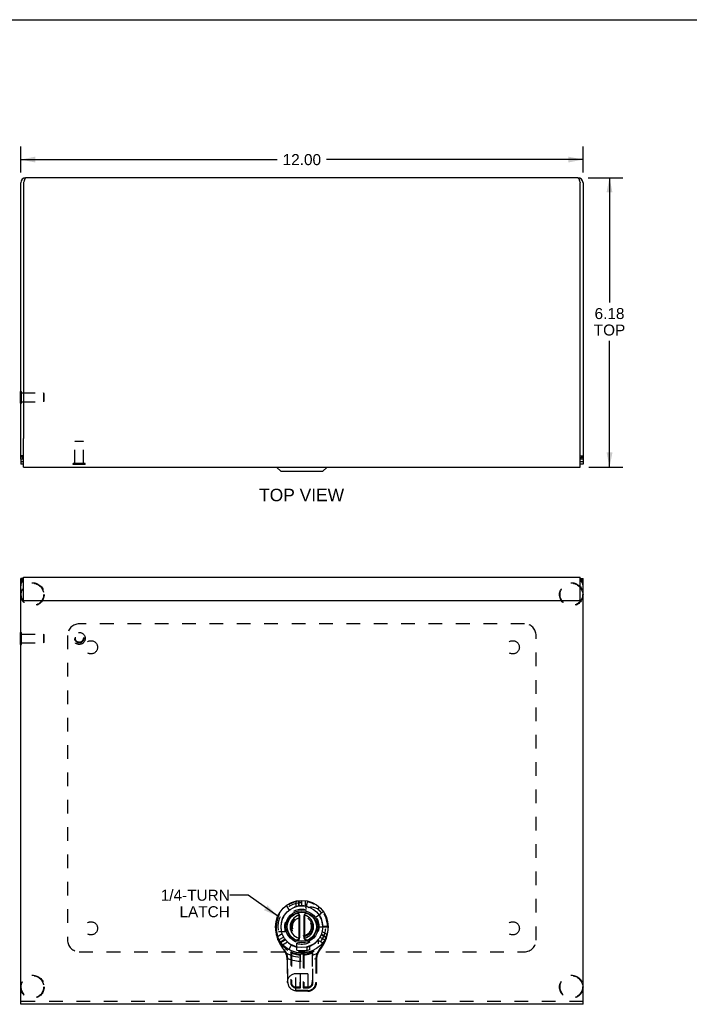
# Model space of a CAD drawing. Header units: inches. Extents: x 0 to 53.1, y 0 to 34.4.
# Tile 3 of 10: x 11.2 to 25.5, y 13.4 to 34.4. Entities that reach past the tile are written whole.
import ezdxf

# ---------------------------------------------------------------- set-up
doc = ezdxf.new("R2010")
doc.units = ezdxf.units.IN
doc.header["$LTSCALE"] = 2.921875
doc.header["$MEASUREMENT"] = 0
doc.linetypes.add('HIDDEN', pattern=[0.2, 0.1, -0.1])
doc.layers.get('0').update_dxf_attribs({"linetype": 'CONTINUOUS'})
doc.layers.add('DEFAULT_2', color=8, linetype='HIDDEN')
doc.layers.add('DIMENSIONS', color=7, linetype='CONTINUOUS')
doc.styles.get("Standard").update_dxf_attribs({"font": 'arial.ttf'})
doc.dimstyles.new('DIMSTYLE_1', dxfattribs={"dimtxt": 0.234375, "dimasz": 0.3125, "dimexe": 0.09, "dimexo": 0.07, "dimgap": 0.0375, "dimtad": 0, "dimtih": 1, "dimtoh": 1, "dimzin": 4, "dimdsep": 46, "dimtxsty": 'Standard', "dimblk": '_FILLED', "dimblk1": '_FILLED', "dimblk2": '_FILLED', "dimcen": 0.09, "dimazin": 1, "dimtfac": 1, "dimtdec": 3, "dimtofl": 0, "dimtmove": 0, "dimatfit": 3, "dimldrblk": '_FILLED', "dimfxl": 0, "dimtolj": 1, "dimtzin": 4, "dimarcsym": 0})
doc.dimstyles.get("Standard").update_dxf_attribs({"dimtxt": 0.265625, "dimasz": 0.3125, "dimexe": 0.09, "dimexo": 0.07, "dimgap": 0.09, "dimtad": 0, "dimtih": 1, "dimtoh": 1, "dimdec": 3, "dimzin": 4, "dimdsep": 46, "dimtxsty": 'Standard', "dimblk": '_FILLED', "dimblk1": '_FILLED', "dimblk2": '_FILLED', "dimcen": 0.09, "dimadec": 3, "dimazin": 1, "dimtp": 0.001, "dimtm": 0.001, "dimtfac": 1, "dimtdec": 3, "dimtofl": 0, "dimtmove": 0, "dimatfit": 3, "dimldrblk": '_FILLED', "dimfxl": 0, "dimtolj": 1, "dimtzin": 4, "dimarcsym": 0})

# ---------------------------------------------------------------- blocks, each defined once
blk = doc.blocks.new('_FILLED')
at = {"color": 0, "linetype": 'ByBlock'}
blk.add_solid([(0, 0), (-1, 0.2), (-1, -0.2)], dxfattribs=at)
blk = doc.blocks.new('*D2')
at = {"layer": 'DIMENSIONS', "color": 2, "linetype": 'Continuous'}
for p, q in [((23.35, 31.002), (24.09, 31.002)), ((23.809, 31.002), (23.809, 28.336)), ((23.809, 24.822), (23.809, 27.515)), ((23.371, 24.822), (24.09, 24.822))]:
    blk.add_line(p, q, dxfattribs=at)
at = {"layer": 'DIMENSIONS', "color": 2, "linetype": 'Continuous', "xscale": 0.3125, "yscale": 0.3125, "zscale": 0.3125}
for p, rotation in [((23.809, 31.002), 90), ((23.809, 24.822), 270)]:
    blk.add_blockref('_FILLED', p, dxfattribs=dict(at, rotation=rotation))
at = {"layer": 'DIMENSIONS', "color": 2, "linetype": 'Continuous', "insert": (23.809, 28.218), "char_height": 0.2344, "width": 0.67176, "attachment_point": 2, "line_spacing_factor": 0.9}
blk.add_mtext('6.18\\PTOP', dxfattribs=at)
blk = doc.blocks.new('*D3')
at = {"layer": 'DIMENSIONS', "color": 2, "linetype": 'Continuous'}
for p, q in [((11.244, 31.109), (11.244, 31.669)), ((23.244, 31.109), (23.244, 31.669)), ((11.244, 31.388), (16.717, 31.388)), ((23.244, 31.388), (17.77, 31.388))]:
    blk.add_line(p, q, dxfattribs=at)
at = {"layer": 'DIMENSIONS', "color": 2, "linetype": 'Continuous', "xscale": 0.3125, "yscale": 0.3125, "zscale": 0.3125, "rotation": 180}
blk.add_blockref('_FILLED', (11.244, 31.388), dxfattribs=at)
at = {"layer": 'DIMENSIONS', "color": 2, "linetype": 'Continuous', "xscale": 0.3125, "yscale": 0.3125, "zscale": 0.3125}
blk.add_blockref('_FILLED', (23.244, 31.388), dxfattribs=at)
at = {"layer": 'DIMENSIONS', "color": 2, "linetype": 'Continuous', "insert": (17.244, 31.505), "char_height": 0.2344, "width": 0.81901, "attachment_point": 2, "line_spacing_factor": 0.9}
blk.add_mtext('12.00', dxfattribs=at)

msp = doc.modelspace()

# ---------------------------------------------------------------- linework, layer by layer
at = {"color": 7, "linetype": 'Continuous'}
for p, q in [((0, 34.375), (53.125, 34.375)), ((12.527, 31.007), (12.527, 31.002)), ((12.527, 31.007), (12.96, 31.007)), ((12.635, 31.007), (12.635, 31.002)), ((12.852, 31.007), (12.852, 31.002)), ((12.96, 31.007), (12.96, 31.002)), ((21.527, 31.007), (21.96, 31.007)), ((21.527, 31.007), (21.527, 31.002)), ((21.635, 31.007), (21.635, 31.002)), ((21.852, 31.007), (21.852, 31.002)), ((21.96, 31.007), (21.96, 31.002)), ((11.304, 30.885), (11.304, 25.434)), ((23.184, 25.437), (23.184, 30.885)), ((11.24, 26.184), (11.24, 26.44)), ((11.24, 26.44), (11.244, 26.44)), ((11.24, 26.184), (11.244, 26.184)), ((11.304, 25.062), (11.244, 25.062)), ((11.244, 24.992), (11.244, 25.032)), ((11.279, 25.032), (11.244, 25.032)), ((11.291, 25.062), (11.268, 25.044)), ((23.184, 25.062), (23.244, 25.062)), ((23.196, 25.062), (23.219, 25.044)), ((23.208, 25.032), (23.244, 25.032)), ((23.244, 25.032), (23.244, 24.992)), ((11.244, 24.992), (11.244, 24.952)), ((11.244, 24.943), (11.244, 24.882)), ((11.244, 24.942), (11.304, 24.942)), ((11.254, 25.002), (11.304, 25.002)), ((16.799, 24.726), (16.703, 24.822)), ((17.688, 24.726), (17.784, 24.822)), ((23.184, 25.002), (23.234, 25.002)), ((23.184, 24.942), (23.244, 24.942)), ((23.244, 24.992), (23.244, 24.882)), ((17.688, 24.726), (16.799, 24.726)), ((11.304, 22.445), (11.244, 22.445)), ((11.304, 22.425), (11.244, 22.425)), ((11.304, 22.41), (11.244, 22.41)), ((23.184, 22.445), (23.244, 22.445)), ((23.184, 22.425), (23.244, 22.425)), ((23.184, 22.41), (23.244, 22.41)), ((11.24, 21.037), (11.24, 21.293)), ((11.24, 21.293), (11.244, 21.293)), ((11.24, 21.037), (11.244, 21.037)), ((17.2, 15.257), (17.186, 15.252)), ((17.204, 15.238), (17.189, 15.238)), ((17.189, 14.78), (17.189, 15.238)), ((17.204, 14.78), (17.204, 15.238)), ((17.284, 15.238), (17.299, 15.238)), ((17.284, 15.238), (17.284, 14.78)), ((17.287, 15.257), (17.301, 15.252)), ((17.299, 15.238), (17.299, 14.78)), ((17.2, 14.761), (17.186, 14.765)), ((17.204, 14.78), (17.189, 14.78)), ((17.284, 14.78), (17.299, 14.78)), ((17.287, 14.761), (17.301, 14.765))]:
    msp.add_line(p, q, dxfattribs=at)
at = {"color": 3, "linetype": 'Continuous'}
for p, q in [((23.132, 31.002), (11.356, 31.002)), ((11.244, 25.032), (11.244, 30.89)), ((11.304, 30.89), (11.304, 30.885)), ((23.184, 30.885), (23.184, 30.89)), ((23.244, 30.89), (23.244, 25.032)), ((11.304, 24.822), (11.304, 25.434)), ((23.184, 24.822), (23.184, 25.434)), ((11.304, 24.882), (11.244, 24.882)), ((11.304, 24.822), (23.184, 24.822)), ((23.244, 24.882), (23.184, 24.882)), ((11.244, 13.353), (11.244, 22.445)), ((11.288, 22.385), (11.244, 22.385)), ((11.304, 21.975), (11.304, 22.475)), ((11.304, 22.475), (23.184, 22.475)), ((23.184, 22.006), (23.184, 22.475)), ((23.199, 22.385), (23.244, 22.385)), ((23.244, 13.353), (23.244, 22.445)), ((11.304, 21.975), (23.152, 21.975)), ((23.244, 13.353), (11.244, 13.353))]:
    msp.add_line(p, q, dxfattribs=at)
for points in [[(11.356, 31.002), (11.352, 31.001), (11.348, 30.999), (11.344, 30.996), (11.341, 30.991), (11.337, 30.985), (11.333, 30.977), (11.33, 30.969), (11.326, 30.96), (11.322, 30.949), (11.318, 30.939), (11.315, 30.927), (11.311, 30.915), (11.307, 30.902), (11.304, 30.89)], [(23.132, 31.002), (23.135, 31.001), (23.139, 30.999), (23.143, 30.996), (23.146, 30.991), (23.15, 30.985), (23.154, 30.977), (23.158, 30.969), (23.161, 30.96), (23.165, 30.949), (23.169, 30.939), (23.172, 30.927), (23.176, 30.915), (23.18, 30.902), (23.184, 30.89)], [(11.268, 25.044), (11.266, 25.046), (11.264, 25.047), (11.261, 25.049), (11.258, 25.051), (11.255, 25.052), (11.252, 25.053), (11.25, 25.055), (11.248, 25.056), (11.246, 25.057), (11.244, 25.059), (11.244, 25.06), (11.244, 25.062)], [(23.219, 25.044), (23.221, 25.046), (23.223, 25.047), (23.226, 25.049), (23.229, 25.051), (23.232, 25.052), (23.235, 25.053), (23.237, 25.055), (23.239, 25.056), (23.241, 25.057), (23.243, 25.059), (23.243, 25.06), (23.244, 25.062)], [(11.268, 22.385), (11.266, 22.388), (11.264, 22.39), (11.261, 22.392), (11.258, 22.394), (11.255, 22.396), (11.252, 22.398), (11.25, 22.4), (11.248, 22.402), (11.246, 22.404), (11.244, 22.406), (11.244, 22.408), (11.244, 22.41)], [(23.219, 22.385), (23.221, 22.388), (23.223, 22.39), (23.226, 22.392), (23.229, 22.394), (23.232, 22.396), (23.235, 22.398), (23.237, 22.4), (23.239, 22.402), (23.241, 22.404), (23.243, 22.406), (23.243, 22.408), (23.244, 22.41)]]:
    msp.add_lwpolyline(points, dxfattribs=at)
at = {"color": 7, "linetype": 'Continuous'}
for points in [[(17.12, 15.293), (17.12, 15.293), (17.121, 15.293), (17.122, 15.294), (17.122, 15.294), (17.123, 15.294), (17.124, 15.294), (17.124, 15.295), (17.125, 15.295), (17.126, 15.295), (17.126, 15.295), (17.127, 15.295), (17.128, 15.295), (17.128, 15.296), (17.129, 15.296), (17.13, 15.296), (17.131, 15.296), (17.131, 15.296), (17.132, 15.296), (17.133, 15.296), (17.133, 15.296), (17.134, 15.296), (17.135, 15.296), (17.136, 15.296), (17.136, 15.296), (17.137, 15.296), (17.138, 15.296), (17.138, 15.296), (17.139, 15.296), (17.14, 15.296), (17.141, 15.296), (17.141, 15.296), (17.142, 15.296), (17.143, 15.295), (17.143, 15.295), (17.144, 15.295), (17.145, 15.295), (17.145, 15.295), (17.146, 15.295), (17.147, 15.294), (17.148, 15.294), (17.148, 15.294), (17.149, 15.294), (17.15, 15.294), (17.15, 15.293), (17.151, 15.293), (17.152, 15.293), (17.152, 15.293), (17.153, 15.292), (17.154, 15.292), (17.154, 15.292), (17.155, 15.291), (17.156, 15.291), (17.156, 15.291), (17.157, 15.29), (17.158, 15.29), (17.158, 15.29), (17.159, 15.289), (17.159, 15.289), (17.16, 15.288), (17.161, 15.288), (17.161, 15.288), (17.162, 15.287), (17.162, 15.287), (17.163, 15.286), (17.164, 15.286), (17.164, 15.286), (17.165, 15.285), (17.165, 15.285), (17.166, 15.284), (17.166, 15.284), (17.167, 15.283), (17.167, 15.283), (17.168, 15.282), (17.168, 15.282), (17.169, 15.281), (17.169, 15.281), (17.17, 15.28), (17.17, 15.28), (17.171, 15.279), (17.171, 15.279), (17.172, 15.278), (17.172, 15.278), (17.173, 15.277), (17.173, 15.277), (17.174, 15.276), (17.174, 15.276), (17.175, 15.275), (17.175, 15.274), (17.175, 15.274), (17.176, 15.273), (17.176, 15.273), (17.177, 15.272), (17.177, 15.272), (17.177, 15.271), (17.178, 15.27), (17.178, 15.27), (17.179, 15.269), (17.179, 15.269), (17.179, 15.268), (17.18, 15.267), (17.18, 15.267), (17.18, 15.266), (17.181, 15.266), (17.181, 15.265), (17.181, 15.264), (17.182, 15.264), (17.182, 15.263), (17.182, 15.262), (17.182, 15.262), (17.183, 15.261), (17.183, 15.261), (17.183, 15.26), (17.184, 15.259), (17.184, 15.259), (17.184, 15.258), (17.184, 15.257), (17.185, 15.257), (17.185, 15.256), (17.185, 15.255), (17.185, 15.255), (17.186, 15.254), (17.186, 15.253), (17.186, 15.253), (17.186, 15.252)], [(17.301, 15.252), (17.301, 15.253), (17.301, 15.253), (17.301, 15.254), (17.302, 15.255), (17.302, 15.255), (17.302, 15.256), (17.302, 15.257), (17.303, 15.257), (17.303, 15.258), (17.303, 15.259), (17.303, 15.259), (17.304, 15.26), (17.304, 15.261), (17.304, 15.261), (17.305, 15.262), (17.305, 15.263), (17.305, 15.263), (17.306, 15.264), (17.306, 15.264), (17.306, 15.265), (17.307, 15.266), (17.307, 15.266), (17.307, 15.267), (17.308, 15.268), (17.308, 15.268), (17.308, 15.269), (17.309, 15.269), (17.309, 15.27), (17.309, 15.271), (17.31, 15.271), (17.31, 15.272), (17.311, 15.272), (17.311, 15.273), (17.311, 15.274), (17.312, 15.274), (17.312, 15.275), (17.313, 15.275), (17.313, 15.276), (17.314, 15.276), (17.314, 15.277), (17.315, 15.277), (17.315, 15.278), (17.315, 15.279), (17.316, 15.279), (17.316, 15.28), (17.317, 15.28), (17.317, 15.281), (17.318, 15.281), (17.319, 15.282), (17.319, 15.282), (17.32, 15.283), (17.32, 15.283), (17.321, 15.284), (17.321, 15.284), (17.322, 15.285), (17.322, 15.285), (17.323, 15.286), (17.323, 15.286), (17.324, 15.286), (17.325, 15.287), (17.325, 15.287), (17.326, 15.288), (17.326, 15.288), (17.327, 15.289), (17.328, 15.289), (17.328, 15.289), (17.329, 15.29), (17.33, 15.29), (17.33, 15.29), (17.331, 15.291), (17.332, 15.291), (17.332, 15.291), (17.333, 15.292), (17.334, 15.292), (17.334, 15.292), (17.335, 15.293), (17.336, 15.293), (17.336, 15.293), (17.337, 15.293), (17.338, 15.294), (17.338, 15.294), (17.339, 15.294), (17.34, 15.294), (17.34, 15.295), (17.341, 15.295), (17.342, 15.295), (17.343, 15.295), (17.343, 15.295), (17.344, 15.295), (17.345, 15.296), (17.345, 15.296), (17.346, 15.296), (17.347, 15.296), (17.348, 15.296), (17.348, 15.296), (17.349, 15.296), (17.35, 15.296), (17.351, 15.296), (17.351, 15.296), (17.352, 15.296), (17.353, 15.296), (17.353, 15.296), (17.354, 15.296), (17.355, 15.296), (17.356, 15.296), (17.356, 15.296), (17.357, 15.296), (17.358, 15.296), (17.359, 15.296), (17.359, 15.295), (17.36, 15.295), (17.361, 15.295), (17.361, 15.295), (17.362, 15.295), (17.363, 15.295), (17.363, 15.294), (17.364, 15.294), (17.365, 15.294), (17.365, 15.294), (17.366, 15.293), (17.367, 15.293), (17.368, 15.293)], [(17.186, 14.765), (17.186, 14.765), (17.186, 14.764), (17.186, 14.763), (17.185, 14.763), (17.185, 14.762), (17.185, 14.761), (17.185, 14.761), (17.184, 14.76), (17.184, 14.759), (17.184, 14.759), (17.184, 14.758), (17.183, 14.757), (17.183, 14.757), (17.183, 14.756), (17.182, 14.756), (17.182, 14.755), (17.182, 14.754), (17.181, 14.754), (17.181, 14.753), (17.181, 14.752), (17.181, 14.752), (17.18, 14.751), (17.18, 14.751), (17.179, 14.75), (17.179, 14.749), (17.179, 14.749), (17.178, 14.748), (17.178, 14.747), (17.178, 14.747), (17.177, 14.746), (17.177, 14.746), (17.176, 14.745), (17.176, 14.745), (17.176, 14.744), (17.175, 14.743), (17.175, 14.743), (17.174, 14.742), (17.174, 14.742), (17.173, 14.741), (17.173, 14.741), (17.172, 14.74), (17.172, 14.739), (17.172, 14.739), (17.171, 14.738), (17.171, 14.738), (17.17, 14.737), (17.17, 14.737), (17.169, 14.736), (17.169, 14.736), (17.168, 14.735), (17.167, 14.735), (17.167, 14.734), (17.166, 14.734), (17.166, 14.733), (17.165, 14.733), (17.165, 14.732), (17.164, 14.732), (17.164, 14.732), (17.163, 14.731), (17.162, 14.731), (17.162, 14.73), (17.161, 14.73), (17.161, 14.729), (17.16, 14.729), (17.159, 14.729), (17.159, 14.728), (17.158, 14.728), (17.157, 14.727), (17.157, 14.727), (17.156, 14.727), (17.155, 14.726), (17.155, 14.726), (17.154, 14.726), (17.153, 14.725), (17.153, 14.725), (17.152, 14.725), (17.151, 14.725), (17.151, 14.724), (17.15, 14.724), (17.149, 14.724), (17.149, 14.724), (17.148, 14.723), (17.147, 14.723), (17.147, 14.723), (17.146, 14.723), (17.145, 14.723), (17.144, 14.722), (17.144, 14.722), (17.143, 14.722), (17.142, 14.722), (17.142, 14.722), (17.141, 14.722), (17.14, 14.722), (17.139, 14.722), (17.139, 14.722), (17.138, 14.721), (17.137, 14.721), (17.136, 14.721), (17.136, 14.721), (17.135, 14.721), (17.134, 14.721), (17.134, 14.721), (17.133, 14.721), (17.132, 14.721), (17.131, 14.722), (17.131, 14.722), (17.13, 14.722), (17.129, 14.722), (17.129, 14.722), (17.128, 14.722), (17.127, 14.722), (17.126, 14.722), (17.126, 14.723), (17.125, 14.723), (17.124, 14.723), (17.124, 14.723), (17.123, 14.723), (17.122, 14.724), (17.122, 14.724), (17.121, 14.724), (17.12, 14.724), (17.12, 14.725)], [(17.368, 14.725), (17.367, 14.724), (17.366, 14.724), (17.366, 14.724), (17.365, 14.724), (17.364, 14.723), (17.363, 14.723), (17.363, 14.723), (17.362, 14.723), (17.361, 14.723), (17.361, 14.722), (17.36, 14.722), (17.359, 14.722), (17.359, 14.722), (17.358, 14.722), (17.357, 14.722), (17.357, 14.722), (17.356, 14.722), (17.355, 14.722), (17.354, 14.721), (17.354, 14.721), (17.353, 14.721), (17.352, 14.721), (17.352, 14.721), (17.351, 14.721), (17.35, 14.721), (17.349, 14.721), (17.349, 14.721), (17.348, 14.722), (17.347, 14.722), (17.346, 14.722), (17.346, 14.722), (17.345, 14.722), (17.344, 14.722), (17.344, 14.722), (17.343, 14.722), (17.342, 14.722), (17.342, 14.723), (17.341, 14.723), (17.34, 14.723), (17.339, 14.723), (17.339, 14.723), (17.338, 14.724), (17.337, 14.724), (17.337, 14.724), (17.336, 14.724), (17.335, 14.725), (17.335, 14.725), (17.334, 14.725), (17.333, 14.726), (17.333, 14.726), (17.332, 14.726), (17.331, 14.726), (17.331, 14.727), (17.33, 14.727), (17.33, 14.727), (17.329, 14.728), (17.328, 14.728), (17.328, 14.729), (17.327, 14.729), (17.326, 14.729), (17.326, 14.73), (17.325, 14.73), (17.325, 14.731), (17.324, 14.731), (17.324, 14.731), (17.323, 14.732), (17.322, 14.732), (17.322, 14.733), (17.321, 14.733), (17.321, 14.734), (17.32, 14.734), (17.32, 14.735), (17.319, 14.735), (17.319, 14.736), (17.318, 14.736), (17.318, 14.737), (17.317, 14.737), (17.317, 14.738), (17.316, 14.738), (17.316, 14.739), (17.315, 14.739), (17.315, 14.74), (17.314, 14.74), (17.314, 14.741), (17.313, 14.741), (17.313, 14.742), (17.312, 14.743), (17.312, 14.743), (17.312, 14.744), (17.311, 14.744), (17.311, 14.745), (17.31, 14.745), (17.31, 14.746), (17.31, 14.747), (17.309, 14.747), (17.309, 14.748), (17.308, 14.748), (17.308, 14.749), (17.308, 14.75), (17.307, 14.75), (17.307, 14.751), (17.307, 14.751), (17.306, 14.752), (17.306, 14.753), (17.306, 14.753), (17.305, 14.754), (17.305, 14.754), (17.305, 14.755), (17.305, 14.756), (17.304, 14.756), (17.304, 14.757), (17.304, 14.758), (17.303, 14.758), (17.303, 14.759), (17.303, 14.76), (17.303, 14.76), (17.302, 14.761), (17.302, 14.761), (17.302, 14.762), (17.302, 14.763), (17.301, 14.763), (17.301, 14.764), (17.301, 14.765), (17.301, 14.765)]]:
    msp.add_lwpolyline(points, dxfattribs=at)
for radius in [0.562, 0.445, 0.347, 0.318, 0.31]:
    msp.add_circle((17.244, 15.009), radius, dxfattribs=at)
at = {"color": 3, "linetype": 'Continuous'}
for centre, radius, start, end in [((11.356, 30.89), 0.112, 90, 180), ((23.132, 30.89), 0.112, 0, 90), ((11.356, 25.114), 0.112, 218.9118, 242.3024), ((23.132, 25.114), 0.112, 297.6976, 321.0882), ((11.369, 22.29), 0.125, 121.4716, 180), ((23.119, 22.29), 0.125, 0, 58.5284), ((23.152, 22.006), 0.0312, 270, 360)]:
    msp.add_arc(centre, radius, start, end, dxfattribs=at)
at = {"color": 7, "linetype": 'Continuous'}
for centre, radius, start, end in [((11.254, 24.992), 0.01, 90, 180), ((11.254, 24.952), 0.01, 180, 189), ((23.234, 24.992), 0.01, 0, 90), ((23.234, 24.952), 0.01, 351, 360), ((17.244, 15.009), 0.25, 103.251, 256.749), ((17.144, 15.238), 0.06, 0, 113.5782), ((17.144, 15.238), 0.045, 359.9997, 18.4146), ((17.344, 15.238), 0.06, 66.4218, 180), ((17.344, 15.238), 0.045, 161.5854, 180.0003), ((17.244, 15.009), 0.25, 283.251, 76.749), ((17.144, 14.78), 0.06, 246.4218, 360), ((17.144, 14.78), 0.045, 341.5854, 0.0003), ((17.344, 14.78), 0.06, 180, 293.5782), ((17.344, 14.78), 0.045, 179.9997, 198.4146)]:
    msp.add_arc(centre, radius, start, end, dxfattribs=at)
at = {"layer": 'DEFAULT_2', "color": 8, "linetype": 'HIDDEN'}
for p, q in [((11.244, 26.44), (11.258, 26.44)), ((11.258, 26.184), (11.258, 26.44)), ((11.258, 26.406), (11.73, 26.406)), ((11.73, 26.406), (11.73, 26.218)), ((11.74, 26.396), (11.73, 26.406)), ((11.74, 26.396), (11.74, 26.228)), ((11.244, 26.184), (11.258, 26.184)), ((11.258, 26.218), (11.73, 26.218)), ((11.74, 26.228), (11.73, 26.218)), ((12.41, 25.378), (12.4, 25.368)), ((12.4, 24.896), (12.4, 25.368)), ((12.588, 25.368), (12.4, 25.368)), ((12.41, 25.378), (12.578, 25.378)), ((12.578, 25.378), (12.588, 25.368)), ((12.588, 24.896), (12.588, 25.368)), ((12.366, 24.878), (12.366, 24.896)), ((12.622, 24.896), (12.366, 24.896)), ((12.622, 24.878), (12.366, 24.878)), ((12.622, 24.878), (12.622, 24.896)), ((21.994, 21.475), (12.494, 21.475)), ((11.244, 21.293), (11.258, 21.293)), ((11.258, 21.037), (11.258, 21.293)), ((11.258, 21.259), (11.73, 21.259)), ((11.73, 21.259), (11.73, 21.071)), ((11.74, 21.249), (11.73, 21.259)), ((11.74, 21.249), (11.74, 21.081)), ((11.244, 21.037), (11.258, 21.037)), ((11.258, 21.071), (11.73, 21.071)), ((11.74, 21.081), (11.73, 21.071)), ((12.244, 21.225), (12.244, 14.725)), ((22.244, 14.725), (22.244, 21.225)), ((17.119, 15.557), (17.119, 15.436)), ((17.174, 15.567), (17.174, 15.449)), ((17.189, 15.451), (17.189, 15.569)), ((17.244, 15.454), (17.244, 15.571)), ((17.319, 15.448), (17.319, 15.566)), ((17.331, 15.416), (17.369, 15.557)), ((16.906, 15.459), (16.976, 15.365)), ((17.587, 15.387), (17.622, 15.425)), ((17.547, 15.221), (17.649, 15.293)), ((17.662, 15.302), (17.659, 15.306)), ((17.704, 15.331), (17.662, 15.302)), ((16.696, 15.009), (16.681, 15.009)), ((17.614, 15.009), (17.806, 15.009)), ((17.806, 15.014), (17.689, 15.014)), ((16.826, 14.854), (16.723, 14.795)), ((16.743, 14.714), (16.759, 14.724)), ((16.891, 14.898), (16.745, 14.898)), ((16.858, 14.786), (16.756, 14.727)), ((16.888, 14.74), (16.786, 14.681)), ((16.795, 14.669), (16.897, 14.728)), ((17.586, 14.724), (17.689, 14.665)), ((17.601, 14.644), (17.601, 14.743)), ((17.629, 14.786), (17.731, 14.727)), ((17.654, 14.835), (17.756, 14.776)), ((17.762, 14.79), (17.66, 14.849)), ((17.781, 14.843), (17.676, 14.903)), ((17.728, 14.724), (17.744, 14.714)), ((16.831, 14.626), (16.936, 14.687)), ((16.87, 14.519), (16.858, 14.51)), ((16.967, 14.519), (17.024, 14.621)), ((17.136, 14.509), (17.136, 14.655)), ((17.351, 14.576), (17.351, 14.509)), ((17.404, 14.593), (17.404, 14.524)), ((17.617, 14.519), (17.629, 14.51)), ((12.494, 14.475), (21.994, 14.475)), ((16.93, 14.331), (16.945, 14.332)), ((16.946, 14.304), (16.931, 14.304)), ((16.931, 14.304), (16.931, 13.818)), ((16.946, 13.818), (16.946, 14.304)), ((17.006, 14.475), (17.006, 13.818)), ((17.011, 14.468), (17.009, 14.471)), ((17.013, 14.464), (17.011, 14.468)), ((17.015, 14.461), (17.013, 14.464)), ((17.017, 14.458), (17.015, 14.461)), ((17.019, 14.455), (17.017, 14.458)), ((17.02, 14.454), (17.019, 14.455)), ((17.02, 14.453), (17.02, 14.454)), ((17.02, 14.454), (17.02, 14.454)), ((17.021, 14.453), (17.02, 14.453)), ((17.02, 14.453), (17.02, 14.453)), ((17.021, 14.452), (17.021, 14.452)), ((17.021, 14.452), (17.021, 14.452)), ((17.021, 14.452), (17.021, 13.818)), ((17.199, 14.41), (17.2, 14.411)), ((17.199, 14.41), (17.199, 13.721)), ((17.199, 14.41), (17.199, 14.41)), ((17.2, 14.411), (17.201, 14.411)), ((17.2, 14.411), (17.2, 14.411)), ((17.2, 14.411), (17.2, 14.411)), ((17.201, 14.412), (17.202, 14.413)), ((17.201, 14.411), (17.201, 14.412)), ((17.202, 14.413), (17.203, 14.413)), ((17.203, 14.413), (17.208, 14.418)), ((17.208, 14.418), (17.214, 14.424)), ((17.214, 13.706), (17.214, 14.424)), ((17.276, 14.421), (17.274, 14.423)), ((17.274, 14.423), (17.274, 13.706)), ((17.28, 14.418), (17.276, 14.421)), ((17.283, 14.415), (17.28, 14.418)), ((17.286, 14.412), (17.283, 14.415)), ((17.286, 14.411), (17.286, 14.412)), ((17.287, 14.411), (17.286, 14.411)), ((17.287, 14.41), (17.287, 14.411)), ((17.287, 14.411), (17.287, 14.411)), ((17.288, 14.41), (17.287, 14.41)), ((17.288, 14.41), (17.288, 14.41)), ((17.289, 14.409), (17.288, 14.409)), ((17.289, 14.409), (17.289, 13.721)), ((17.466, 14.452), (17.467, 14.452)), ((17.466, 14.451), (17.466, 13.818)), ((17.466, 14.451), (17.466, 14.451)), ((17.466, 14.451), (17.466, 14.451)), ((17.467, 14.453), (17.468, 14.454)), ((17.467, 14.453), (17.467, 14.453)), ((17.467, 14.452), (17.467, 14.453)), ((17.467, 14.452), (17.467, 14.452)), ((17.467, 14.452), (17.467, 14.452)), ((17.468, 14.454), (17.471, 14.458)), ((17.471, 14.458), (17.474, 14.464)), ((17.474, 14.464), (17.478, 14.469)), ((17.478, 14.469), (17.481, 14.474)), ((17.481, 13.818), (17.481, 14.474)), ((17.541, 14.304), (17.556, 14.304)), ((17.541, 14.304), (17.541, 13.818)), ((17.542, 14.332), (17.557, 14.331)), ((17.556, 14.304), (17.556, 13.818)), ((17.369, 14.006), (17.119, 14.006)), ((17.119, 13.631), (17.119, 14.006)), ((17.369, 14.006), (17.369, 13.631)), ((16.946, 13.818), (16.931, 13.818)), ((17.006, 13.818), (17.021, 13.818)), ((17.199, 13.721), (17.119, 13.721)), ((17.119, 13.706), (17.214, 13.706)), ((17.199, 13.721), (17.214, 13.706)), ((17.289, 13.721), (17.274, 13.706)), ((17.274, 13.706), (17.369, 13.706)), ((17.369, 13.721), (17.289, 13.721)), ((17.481, 13.818), (17.466, 13.818)), ((17.541, 13.818), (17.556, 13.818)), ((17.369, 13.646), (17.119, 13.646)), ((17.369, 13.631), (17.119, 13.631)), ((23.244, 13.413), (11.244, 13.413))]:
    msp.add_line(p, q, dxfattribs=at)
for points in [[(16.681, 15.009), (16.681, 15.005), (16.681, 15.001), (16.681, 14.997), (16.681, 14.993), (16.681, 14.989), (16.681, 14.985), (16.682, 14.98), (16.682, 14.976)], [(16.682, 14.976), (16.682, 14.971), (16.682, 14.967), (16.683, 14.962), (16.683, 14.957), (16.683, 14.953), (16.684, 14.948), (16.684, 14.944), (16.684, 14.939), (16.685, 14.934), (16.685, 14.93), (16.686, 14.925), (16.686, 14.921), (16.687, 14.916), (16.687, 14.912), (16.688, 14.907), (16.689, 14.903), (16.689, 14.898), (16.69, 14.894), (16.691, 14.889), (16.692, 14.885), (16.692, 14.88), (16.693, 14.876), (16.694, 14.871), (16.695, 14.867), (16.696, 14.862), (16.697, 14.858), (16.698, 14.853), (16.699, 14.849), (16.7, 14.845), (16.701, 14.84), (16.702, 14.836), (16.703, 14.832), (16.704, 14.827), (16.705, 14.823), (16.706, 14.819), (16.707, 14.814), (16.708, 14.81), (16.71, 14.806), (16.711, 14.801), (16.712, 14.797), (16.713, 14.793), (16.715, 14.789), (16.716, 14.784), (16.717, 14.78), (16.719, 14.776), (16.72, 14.772), (16.722, 14.768), (16.723, 14.763), (16.725, 14.759), (16.726, 14.755), (16.728, 14.751), (16.729, 14.747), (16.731, 14.743), (16.733, 14.739), (16.734, 14.735), (16.736, 14.731), (16.737, 14.726), (16.739, 14.722), (16.741, 14.718), (16.743, 14.714)], [(17.744, 14.714), (17.746, 14.718), (17.748, 14.722), (17.75, 14.726), (17.751, 14.731), (17.753, 14.735), (17.755, 14.739), (17.756, 14.743), (17.758, 14.747), (17.759, 14.751), (17.761, 14.755), (17.762, 14.759), (17.764, 14.763), (17.765, 14.768), (17.767, 14.772), (17.768, 14.776), (17.77, 14.78), (17.771, 14.784), (17.772, 14.789), (17.774, 14.793), (17.775, 14.797), (17.776, 14.801), (17.777, 14.806), (17.779, 14.81), (17.78, 14.814), (17.781, 14.819), (17.782, 14.823), (17.783, 14.827), (17.784, 14.832), (17.785, 14.836), (17.786, 14.84), (17.787, 14.845), (17.788, 14.849), (17.789, 14.853), (17.79, 14.858), (17.791, 14.862), (17.792, 14.867), (17.793, 14.871), (17.794, 14.876), (17.795, 14.88), (17.795, 14.885), (17.796, 14.889), (17.797, 14.893), (17.798, 14.898), (17.798, 14.903), (17.799, 14.907), (17.8, 14.912), (17.8, 14.916), (17.801, 14.921), (17.801, 14.925), (17.802, 14.93), (17.802, 14.934), (17.803, 14.939), (17.803, 14.944), (17.804, 14.948), (17.804, 14.953), (17.804, 14.957), (17.805, 14.962), (17.805, 14.967), (17.805, 14.971), (17.805, 14.976)], [(17.805, 14.976), (17.805, 14.98), (17.806, 14.984), (17.806, 14.988), (17.806, 14.992), (17.806, 14.996), (17.806, 15), (17.806, 15.004), (17.806, 15.009)], [(16.743, 14.714), (16.745, 14.709), (16.747, 14.704), (16.749, 14.698), (16.752, 14.693), (16.754, 14.687), (16.757, 14.682), (16.759, 14.677), (16.761, 14.672), (16.764, 14.666), (16.767, 14.661), (16.769, 14.656), (16.772, 14.65), (16.775, 14.645), (16.777, 14.64), (16.78, 14.635), (16.783, 14.63), (16.786, 14.624), (16.789, 14.619), (16.792, 14.614), (16.795, 14.609), (16.798, 14.604), (16.801, 14.599), (16.804, 14.594), (16.807, 14.589), (16.81, 14.584), (16.814, 14.579), (16.817, 14.574), (16.82, 14.569), (16.823, 14.564), (16.827, 14.559), (16.83, 14.554), (16.834, 14.549), (16.837, 14.544), (16.841, 14.54), (16.844, 14.535), (16.848, 14.53), (16.852, 14.525), (16.856, 14.52), (16.859, 14.516), (16.864, 14.51)], [(16.863, 14.511), (16.863, 14.511), (16.863, 14.511), (16.863, 14.511), (16.862, 14.511), (16.862, 14.51), (16.862, 14.51), (16.862, 14.51), (16.862, 14.51), (16.861, 14.51), (16.861, 14.51), (16.861, 14.51), (16.861, 14.51), (16.861, 14.51), (16.861, 14.51), (16.86, 14.51), (16.86, 14.51), (16.86, 14.51), (16.86, 14.51), (16.86, 14.51), (16.86, 14.51), (16.86, 14.51), (16.859, 14.51), (16.859, 14.51), (16.859, 14.51), (16.859, 14.51), (16.859, 14.51), (16.859, 14.51), (16.859, 14.51), (16.859, 14.51), (16.859, 14.51), (16.858, 14.51), (16.858, 14.51), (16.858, 14.51), (16.858, 14.51), (16.858, 14.51), (16.858, 14.51), (16.858, 14.51), (16.858, 14.51)], [(16.864, 14.51), (16.866, 14.508), (16.867, 14.507), (16.868, 14.505), (16.869, 14.504), (16.87, 14.502), (16.871, 14.501), (16.873, 14.499), (16.874, 14.497), (16.875, 14.496), (16.876, 14.494), (16.877, 14.493), (16.878, 14.491), (16.879, 14.49), (16.88, 14.488), (16.882, 14.486), (16.883, 14.485), (16.884, 14.483), (16.885, 14.482), (16.886, 14.48), (16.887, 14.478), (16.888, 14.477), (16.889, 14.475), (16.89, 14.473), (16.891, 14.472), (16.892, 14.47), (16.893, 14.468), (16.894, 14.466), (16.895, 14.465), (16.896, 14.463), (16.897, 14.461), (16.898, 14.459), (16.899, 14.457), (16.9, 14.456)], [(17.587, 14.456), (17.588, 14.457), (17.589, 14.459), (17.59, 14.461), (17.591, 14.463), (17.592, 14.465), (17.593, 14.466), (17.594, 14.468), (17.595, 14.47), (17.596, 14.472), (17.597, 14.473), (17.598, 14.475), (17.599, 14.477), (17.6, 14.478), (17.601, 14.48), (17.602, 14.482), (17.603, 14.483), (17.604, 14.485), (17.605, 14.486), (17.607, 14.488), (17.608, 14.49), (17.609, 14.491), (17.61, 14.493), (17.611, 14.494), (17.612, 14.496), (17.613, 14.497), (17.614, 14.499), (17.616, 14.501), (17.617, 14.502), (17.618, 14.504), (17.619, 14.505), (17.62, 14.507), (17.621, 14.508), (17.623, 14.51), (17.628, 14.516)], [(17.624, 14.511), (17.624, 14.511), (17.624, 14.511), (17.624, 14.511), (17.625, 14.511), (17.625, 14.51), (17.625, 14.51), (17.625, 14.51), (17.625, 14.51), (17.626, 14.51), (17.626, 14.51), (17.626, 14.51), (17.626, 14.51), (17.626, 14.51), (17.626, 14.51), (17.627, 14.51), (17.627, 14.51), (17.627, 14.51), (17.627, 14.51), (17.627, 14.51), (17.627, 14.51), (17.627, 14.51), (17.628, 14.51), (17.628, 14.51), (17.628, 14.51), (17.628, 14.51), (17.628, 14.51), (17.628, 14.51), (17.628, 14.51), (17.628, 14.51), (17.628, 14.51), (17.629, 14.51), (17.629, 14.51), (17.629, 14.51), (17.629, 14.51), (17.629, 14.51), (17.629, 14.51), (17.629, 14.51), (17.629, 14.51)], [(17.628, 14.516), (17.631, 14.52), (17.635, 14.525), (17.639, 14.53), (17.642, 14.535), (17.646, 14.539), (17.65, 14.544), (17.653, 14.549), (17.657, 14.554), (17.66, 14.559), (17.663, 14.564), (17.667, 14.569), (17.67, 14.574), (17.673, 14.579), (17.677, 14.584), (17.68, 14.589), (17.683, 14.594), (17.686, 14.599), (17.689, 14.604), (17.692, 14.609), (17.695, 14.614), (17.698, 14.619), (17.701, 14.624), (17.704, 14.63), (17.707, 14.635), (17.71, 14.64), (17.712, 14.645), (17.715, 14.65), (17.718, 14.656), (17.72, 14.661), (17.723, 14.666), (17.726, 14.671), (17.728, 14.677), (17.73, 14.682), (17.733, 14.687), (17.735, 14.693), (17.738, 14.698), (17.74, 14.704), (17.742, 14.709), (17.744, 14.714)], [(16.9, 14.456), (16.9, 14.456), (16.9, 14.456), (16.9, 14.456), (16.899, 14.456), (16.899, 14.456), (16.899, 14.455), (16.899, 14.455), (16.898, 14.455), (16.898, 14.455), (16.898, 14.455), (16.898, 14.455), (16.897, 14.455), (16.897, 14.455), (16.897, 14.455), (16.897, 14.455), (16.897, 14.456), (16.896, 14.456), (16.896, 14.456), (16.896, 14.456), (16.896, 14.456), (16.896, 14.456), (16.895, 14.456), (16.895, 14.456), (16.895, 14.456), (16.895, 14.456), (16.895, 14.456), (16.895, 14.456), (16.894, 14.456), (16.894, 14.456), (16.894, 14.456), (16.894, 14.456), (16.894, 14.456), (16.894, 14.456), (16.894, 14.457), (16.894, 14.457), (16.893, 14.457), (16.893, 14.457), (16.893, 14.457), (16.893, 14.457), (16.893, 14.457), (16.893, 14.457), (16.893, 14.457), (16.893, 14.458), (16.893, 14.458)], [(16.945, 14.332), (16.945, 14.334), (16.944, 14.336), (16.944, 14.338), (16.944, 14.339), (16.944, 14.341), (16.943, 14.343), (16.943, 14.344), (16.943, 14.346), (16.942, 14.348), (16.942, 14.35), (16.942, 14.352), (16.941, 14.353), (16.941, 14.355), (16.94, 14.357), (16.94, 14.359), (16.94, 14.361), (16.939, 14.363), (16.939, 14.365), (16.938, 14.366), (16.938, 14.368), (16.937, 14.37), (16.937, 14.372), (16.936, 14.374), (16.936, 14.376), (16.935, 14.378), (16.934, 14.38), (16.934, 14.382), (16.933, 14.384), (16.932, 14.386), (16.932, 14.388), (16.931, 14.391), (16.93, 14.393), (16.93, 14.395), (16.929, 14.397), (16.928, 14.399), (16.927, 14.401), (16.926, 14.403), (16.925, 14.406), (16.924, 14.408), (16.924, 14.41), (16.923, 14.413), (16.922, 14.415), (16.921, 14.417), (16.919, 14.42), (16.918, 14.422), (16.917, 14.424), (16.916, 14.427), (16.915, 14.429), (16.914, 14.432), (16.912, 14.434), (16.911, 14.437), (16.91, 14.439), (16.908, 14.442), (16.907, 14.445), (16.905, 14.447), (16.904, 14.45), (16.902, 14.453), (16.9, 14.456)], [(17.009, 14.471), (17.006, 14.474), (17.006, 14.475)], [(17.021, 14.452), (17.021, 14.453), (17.021, 14.453), (17.021, 14.453)], [(17.021, 14.452), (17.021, 14.452), (17.021, 14.452)], [(17.199, 14.41), (17.199, 14.41), (17.199, 14.41)], [(17.199, 14.41), (17.199, 14.41), (17.199, 14.41)], [(17.199, 14.41), (17.199, 14.41), (17.199, 14.41), (17.199, 14.41)], [(17.199, 14.41), (17.199, 14.41), (17.199, 14.41), (17.199, 14.41), (17.199, 14.41), (17.199, 14.41)], [(17.288, 14.409), (17.288, 14.41), (17.288, 14.41)], [(17.288, 14.41), (17.288, 14.41), (17.288, 14.41), (17.288, 14.41)], [(17.288, 14.41), (17.288, 14.41), (17.288, 14.41)], [(17.288, 14.409), (17.288, 14.409), (17.288, 14.409), (17.288, 14.409)], [(17.466, 14.451), (17.466, 14.452), (17.466, 14.452)], [(17.466, 14.451), (17.466, 14.451), (17.466, 14.451)], [(17.466, 14.451), (17.466, 14.451), (17.466, 14.451)], [(17.587, 14.456), (17.585, 14.453), (17.583, 14.45), (17.582, 14.447), (17.58, 14.445), (17.579, 14.442), (17.577, 14.439), (17.576, 14.437), (17.575, 14.434), (17.573, 14.432), (17.572, 14.429), (17.571, 14.427), (17.57, 14.424), (17.569, 14.422), (17.568, 14.42), (17.567, 14.417), (17.565, 14.415), (17.564, 14.413), (17.563, 14.41), (17.563, 14.408), (17.562, 14.406), (17.561, 14.403), (17.56, 14.401), (17.559, 14.399), (17.558, 14.397), (17.557, 14.395), (17.557, 14.393), (17.556, 14.391), (17.555, 14.388), (17.555, 14.386), (17.554, 14.384), (17.553, 14.382), (17.553, 14.38), (17.552, 14.378), (17.551, 14.376), (17.551, 14.374), (17.55, 14.372), (17.55, 14.37), (17.549, 14.368), (17.549, 14.366), (17.548, 14.365), (17.548, 14.363), (17.547, 14.361), (17.547, 14.359), (17.547, 14.357), (17.546, 14.355), (17.546, 14.353), (17.545, 14.352), (17.545, 14.35), (17.545, 14.348), (17.544, 14.346), (17.544, 14.344), (17.544, 14.343), (17.543, 14.341), (17.543, 14.339), (17.543, 14.338), (17.543, 14.336), (17.542, 14.334), (17.542, 14.332)], [(17.594, 14.458), (17.594, 14.458), (17.594, 14.457), (17.594, 14.457), (17.594, 14.457), (17.594, 14.457), (17.594, 14.457), (17.594, 14.457), (17.594, 14.457), (17.594, 14.457), (17.593, 14.457), (17.593, 14.456), (17.593, 14.456), (17.593, 14.456), (17.593, 14.456), (17.593, 14.456), (17.593, 14.456), (17.592, 14.456), (17.592, 14.456), (17.592, 14.456), (17.592, 14.456), (17.592, 14.456), (17.592, 14.456), (17.591, 14.456), (17.591, 14.456), (17.591, 14.456), (17.591, 14.456), (17.591, 14.456), (17.59, 14.456), (17.59, 14.455), (17.59, 14.455), (17.59, 14.455), (17.59, 14.455), (17.589, 14.455), (17.589, 14.455), (17.589, 14.455), (17.589, 14.455), (17.588, 14.455), (17.588, 14.455), (17.588, 14.456), (17.588, 14.456), (17.587, 14.456), (17.587, 14.456), (17.587, 14.456), (17.587, 14.456)]]:
    msp.add_lwpolyline(points, dxfattribs=at)
for centre, radius in [((11.494, 22.105), 0.25), ((11.494, 22.105), 0.24), ((22.994, 22.105), 0.25), ((22.994, 22.105), 0.24), ((12.494, 21.165), 0.128), ((12.494, 21.165), 0.0966), ((12.494, 21.165), 0.094), ((12.494, 21.165), 0.084), ((12.744, 20.975), 0.141), ((21.744, 20.975), 0.141), ((17.244, 15.009), 0.22), ((17.244, 15.009), 0.2), ((12.744, 14.975), 0.141), ((21.744, 14.975), 0.141), ((11.494, 13.725), 0.25), ((11.494, 13.725), 0.24), ((22.994, 13.725), 0.25), ((22.994, 13.725), 0.24)]:
    msp.add_circle(centre, radius, dxfattribs=at)
for centre, radius, start, end in [((12.494, 21.225), 0.25, 90, 180), ((21.994, 21.225), 0.25, 0, 90), ((17.244, 15.009), 0.547, 90, 180), ((17.244, 15.009), 0.511, 90, 192.5459), ((17.244, 15.009), 0.446, 283.9634, 256.0366), ((17.244, 15.009), 0.37, 253.1097, 197.4576), ((17.34, 15.413), 0.01, 165, 293.6937), ((17.445, 15.175), 0.25, 39.5613, 113.6937), ((17.244, 15.009), 0.547, 0, 77.2196), ((17.244, 15.009), 0.511, 35, 47.7587), ((17.633, 15.315), 0.027, 305, 341.89), ((17.472, 15.009), 0.791, 180, 219.0724), ((17.472, 15.009), 0.776, 180, 219.0724), ((17.244, 15.009), 0.511, 257.8559, 360), ((17.015, 15.009), 0.776, 320.9276, 360), ((17.015, 15.009), 0.791, 320.9276, 360), ((12.494, 14.725), 0.25, 180, 270), ((21.994, 14.725), 0.25, 270, 360), ((17.244, 15.009), 0.581, 210.4444, 329.5556), ((16.605, 14.304), 0.326, 0, 39.0724), ((16.605, 14.304), 0.341, 0, 39.0724), ((17.882, 14.304), 0.341, 140.9276, 180), ((17.882, 14.304), 0.326, 140.9276, 180), ((17.244, 15.009), 0.651, 238.1819, 301.8181), ((17.244, 15.009), 0.739, 246.1709, 293.8291), ((17.245, 14.995), 0.572, 245.3235, 266.8626), ((17.245, 14.995), 0.587, 247.5875, 265.4754), ((17.245, 14.995), 0.572, 272.8754, 294.3888), ((17.245, 14.995), 0.587, 274.2688, 292.1369), ((17.119, 13.818), 0.188, 90, 270), ((17.369, 13.818), 0.188, 270, 90), ((17.119, 13.818), 0.172, 180, 270), ((17.119, 13.818), 0.113, 180, 270), ((17.119, 13.818), 0.0975, 180, 270), ((17.369, 13.818), 0.172, 270, 360), ((17.369, 13.818), 0.113, 270, 360), ((17.369, 13.818), 0.0975, 270, 360)]:
    msp.add_arc(centre, radius, start, end, dxfattribs=at)

# ---------------------------------------------------------------- texts
at = {"layer": 'DIMENSIONS', "color": 2, "linetype": 'Continuous', "line_spacing_factor": 0.9}
for s, insert, char_height, width, attachment_point in [('TOP VIEW', (17.238, 24.36), 0.2656, 1.81, 2), ('1/4-TURN\\PLATCH', (15.706, 15.799), 0.2344, 1.4716, 3)]:
    msp.add_mtext(s, dxfattribs=dict(at, insert=insert, char_height=char_height, width=width, attachment_point=attachment_point))

# ---------------------------------------------------------------- dimensions: what is measured, and where the dimension line sits
at = {"layer": 'DIMENSIONS', "color": 2, "linetype": 'Continuous'}
dim = msp.add_linear_dim(base=(23.244, 31.388), p1=(11.244, 31.739), p2=(23.244, 31.739), dimstyle='DIMSTYLE_1', dxfattribs=at)
dim.commit()
dim.dimension.update_dxf_attribs({"geometry": '*D3', "text_midpoint": (17.253, 31.387), "dimtype": 160})
dim = msp.add_linear_dim(base=(23.809, 24.822), p1=(23.28, 31.002), p2=(23.301, 24.822), angle=270, text='<>\\PTOP', dimstyle='DIMSTYLE_1', dxfattribs=at)
dim.commit()
dim.dimension.update_dxf_attribs({"geometry": '*D2', "text_midpoint": (23.809, 27.925), "dimtype": 160})

# ---------------------------------------------------------------- leaders
at = {"layer": 'DIMENSIONS', "color": 2, "linetype": 'Continuous', "annotation_type": 0, "has_hookline": 1, "hookline_direction": 1, "text_width": 1.411}
msp.add_leader([(16.728, 15.233), (16.096, 15.682), (15.706, 15.682)], dimstyle='Standard', override={"dimtad": 0}, dxfattribs=at)

doc.saveas('drawing.dxf')
